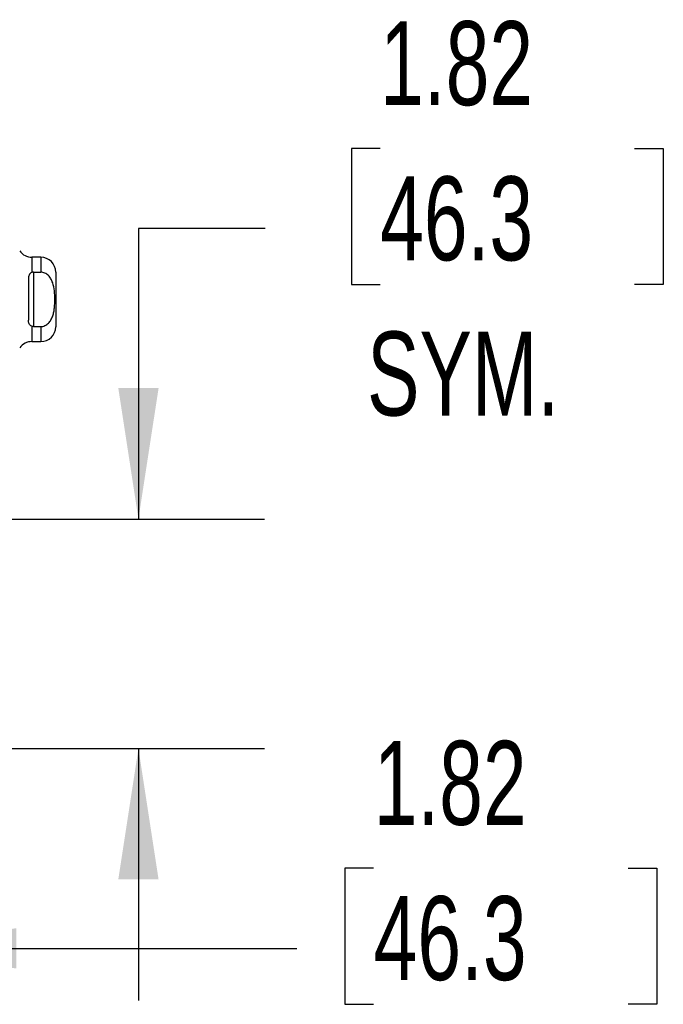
# Model space of a CAD drawing. Header units: inches. Extents: x 0.2 to 10.8, y 0.2 to 8.2.
# Tile 20 of 58: x 2.238 to 2.877, y 2.963 to 3.94. Entities that reach past the tile are written whole.
import ezdxf

# ---------------------------------------------------------------- set-up
doc = ezdxf.new("R2010")
doc.units = ezdxf.units.IN
doc.header["$MEASUREMENT"] = 0
doc.linetypes.add('HIDDEN', pattern=[0.075, 0.05, -0.025])
doc.layers.add('TEXT', color=140, linetype='Continuous')
doc.styles.add('SLDTEXTSTYLE0', font='TXT', dxfattribs={"width": 0.7})
doc.dimstyles.new('SLDDIMSTYLE1', dxfattribs={"dimtxt": 0.084961, "dimasz": 0.13, "dimexe": 0, "dimexo": 0.0625, "dimgap": 0.02124, "dimtad": 0, "dimtih": 1, "dimtoh": 1, "dimlfac": 8, "dimrnd": 1e-09, "dimzin": 12, "dimdsep": 46, "dimtxsty": 'SLDTEXTSTYLE0', "dimsah": 1, "dimcen": 0.09, "dimadec": 0, "dimazin": 3, "dimtfac": 1, "dimtmove": 0, "dimatfit": 0, "dimfxl": 0, "dimfrac": 2, "dimtolj": 1, "dimtzin": 12, "dimarcsym": 0})

# ---------------------------------------------------------------- blocks, each defined once
blk = doc.blocks.new('_D_11')
at = {"layer": 'TEXT'}
for p, q in [((2.59593, 3.812), (2.5674, 3.812)), ((2.5674, 3.812), (2.5674, 3.67696)), ((2.8484, 3.812), (2.87693, 3.812)), ((2.87693, 3.812), (2.87693, 3.67696)), ((2.48179, 3.73252), (2.35612, 3.73252)), ((2.35612, 3.73252), (2.35612, 3.44426)), ((2.5674, 3.67696), (2.59593, 3.67696)), ((2.87693, 3.67696), (2.8484, 3.67696)), ((1.95917, 3.44426), (2.48112, 3.44426)), ((2.11596, 3.21651), (2.48112, 3.21651)), ((2.35612, 3.21651), (2.35612, 2.96651))]:
    blk.add_line(p, q, dxfattribs=at)
for points in [[(2.35612, 3.44426), (2.37612, 3.57426), (2.33612, 3.57426)], [(2.35612, 3.21651), (2.33612, 3.08651), (2.37612, 3.08651)]]:
    blk.add_solid(points, dxfattribs=at)
at = {"layer": 'TEXT', "char_height": 0.083333, "attachment_point": 1, "style": 'SLDTEXTSTYLE0'}
for s, insert in [('1.82', (2.59593, 3.93844)), ('46.3', (2.59593, 3.78439)), ('SYM.', (2.58297, 3.63034))]:
    blk.add_mtext(s, dxfattribs=dict(at, insert=insert))
blk = doc.blocks.new('_D_12')
at = {"layer": 'TEXT'}
for p, q in [((1.87714, 3.36223), (1.87714, 2.89313)), ((2.10489, 3.17551), (2.10489, 2.89313)), ((2.5895, 3.09761), (2.56097, 3.09761)), ((2.56097, 3.09761), (2.56097, 2.96258)), ((2.84197, 3.09761), (2.8705, 3.09761)), ((2.8705, 3.09761), (2.8705, 2.96258)), ((1.87714, 3.01813), (1.62714, 3.01813)), ((2.10489, 3.01813), (2.51341, 3.01813)), ((2.56097, 2.96258), (2.5895, 2.96258)), ((2.8705, 2.96258), (2.84197, 2.96258))]:
    blk.add_line(p, q, dxfattribs=at)
for points in [[(1.87714, 3.01813), (1.74714, 3.03813), (1.74714, 2.99813)], [(2.10489, 3.01813), (2.23489, 2.99813), (2.23489, 3.03813)]]:
    blk.add_solid(points, dxfattribs=at)
at = {"layer": 'TEXT', "char_height": 0.083333, "attachment_point": 1, "style": 'SLDTEXTSTYLE0'}
for s, insert in [('1.82', (2.5895, 3.22405)), ('46.3', (2.5895, 3.07)), ('SYM.', (2.57654, 2.91595))]:
    blk.add_mtext(s, dxfattribs=dict(at, insert=insert))

msp = doc.modelspace()

# ---------------------------------------------------------------- linework, layer by layer
at = {"color": 7, "linetype": 'Continuous', "lineweight": 25}
for p, q in [((2.259283, 3.704094), (2.250415, 3.704094)), ((2.250415, 3.704094), (2.250415, 3.688943)), ((2.259283, 3.704094), (2.259283, 3.689218)), ((2.251902, 3.689218), (2.251902, 3.635309)), ((2.251902, 3.689218), (2.259283, 3.689218)), ((2.274047, 3.68933), (2.274047, 3.635196)), ((2.24698, 3.682795), (2.24698, 3.641731)), ((2.250415, 3.635584), (2.250415, 3.620433)), ((2.251902, 3.635309), (2.259283, 3.635309)), ((2.259283, 3.635309), (2.259283, 3.620433)), ((2.250415, 3.620433), (2.259283, 3.620433))]:
    msp.add_line(p, q, dxfattribs=at)
at = {"color": 7, "linetype": 'HIDDEN', "lineweight": 18}
for p, q in [((2.250415, 3.688943), (2.250415, 3.704094)), ((2.259283, 3.689218), (2.259283, 3.704094)), ((2.251902, 3.689218), (2.251902, 3.635309)), ((2.250415, 3.620433), (2.250415, 3.635584)), ((2.259283, 3.620433), (2.259283, 3.635309))]:
    msp.add_line(p, q, dxfattribs=at)
at = {"color": 7, "linetype": 'Continuous', "lineweight": 25}
for centre, start, end in [((2.250415, 3.718858), 214.849905, 270), ((2.259283, 3.68933), 0, 90), ((2.259283, 3.635196), 270, 360), ((2.250415, 3.605669), 90, 145.150095)]:
    msp.add_arc(centre, 0.014764, start, end, dxfattribs=at)
for points, knots in [([(2.250415, 3.688943), (2.24974, 3.688685), (2.249163, 3.688336), (2.248234, 3.687483), (2.247884, 3.68698), (2.247381, 3.685898), (2.24722, 3.68531), (2.247019, 3.684083), (2.24698, 3.683448), (2.24698, 3.682795)], [0, 0, 0, 0, 0.25, 0.25, 0.5, 0.5, 0.75, 0.75, 1, 1, 1, 1]), ([(2.259283, 3.635309), (2.259996, 3.635309), (2.260693, 3.635388), (2.262061, 3.635693), (2.262738, 3.635924), (2.264022, 3.636511), (2.264628, 3.636865), (2.265777, 3.637682), (2.26632, 3.638146), (2.26781, 3.639635), (2.268649, 3.640778), (2.270051, 3.643221), (2.270608, 3.644502), (2.271521, 3.647146), (2.271877, 3.648518), (2.272433, 3.651259), (2.272635, 3.652634), (2.273092, 3.65677), (2.273205, 3.659541), (2.273201, 3.665096), (2.273084, 3.667894), (2.272456, 3.673438), (2.27194, 3.676208), (2.270561, 3.680137), (2.269995, 3.68142), (2.268586, 3.68384), (2.267752, 3.684963), (2.26575, 3.686935), (2.264627, 3.687744), (2.262707, 3.688615), (2.262038, 3.68884), (2.260683, 3.68914), (2.259991, 3.689218), (2.259283, 3.689218)], [0, 0, 0, 0, 0.03125, 0.03125, 0.0625, 0.0625, 0.09375, 0.09375, 0.125, 0.125, 0.1875, 0.1875, 0.25, 0.25, 0.3125, 0.3125, 0.375, 0.375, 0.5, 0.5, 0.625, 0.625, 0.75, 0.75, 0.8125, 0.8125, 0.875, 0.875, 0.9375, 0.9375, 0.96875, 0.96875, 1, 1, 1, 1]), ([(2.250415, 3.635584), (2.24974, 3.635842), (2.249163, 3.636191), (2.248234, 3.637043), (2.247884, 3.637546), (2.247381, 3.638629), (2.24722, 3.639217), (2.247019, 3.640444), (2.24698, 3.641078), (2.24698, 3.641731)], [0, 0, 0, 0, 0.25, 0.25, 0.5, 0.5, 0.75, 0.75, 1, 1, 1, 1])]:
    msp.add_open_spline(points, degree=3, knots=knots, dxfattribs=at)
for points in [[(2.251902, 3.689218), (2.251383, 3.689218), (2.250879, 3.689121), (2.250415, 3.688943)], [(2.251902, 3.635309), (2.251383, 3.635309), (2.250879, 3.635406), (2.250415, 3.635584)]]:
    msp.add_open_spline(points, degree=3, dxfattribs=at)

# ---------------------------------------------------------------- dimensions: what is measured, and where the dimension line sits
at = {"layer": 'TEXT'}
for base, p1, p2, angle, picture, middle in [((2.356121, 3.216509), (1.909171, 3.444259), (2.065959, 3.216509), 90, '_D_11', (2.356121, 3.73252)), ((1.87714, 3.018132), (2.10489, 3.225509), (1.87714, 3.412228), 0, '_D_12', (2.715737, 3.018132))]:
    dim = msp.add_linear_dim(base=base, p1=p1, p2=p2, angle=angle, text='<>\\PSYM.', dimstyle='SLDDIMSTYLE1', dxfattribs=at)
    dim.commit()
    dim.dimension.update_dxf_attribs({"geometry": picture, "text_midpoint": middle, "dimtype": 160})

doc.saveas('drawing.dxf')
